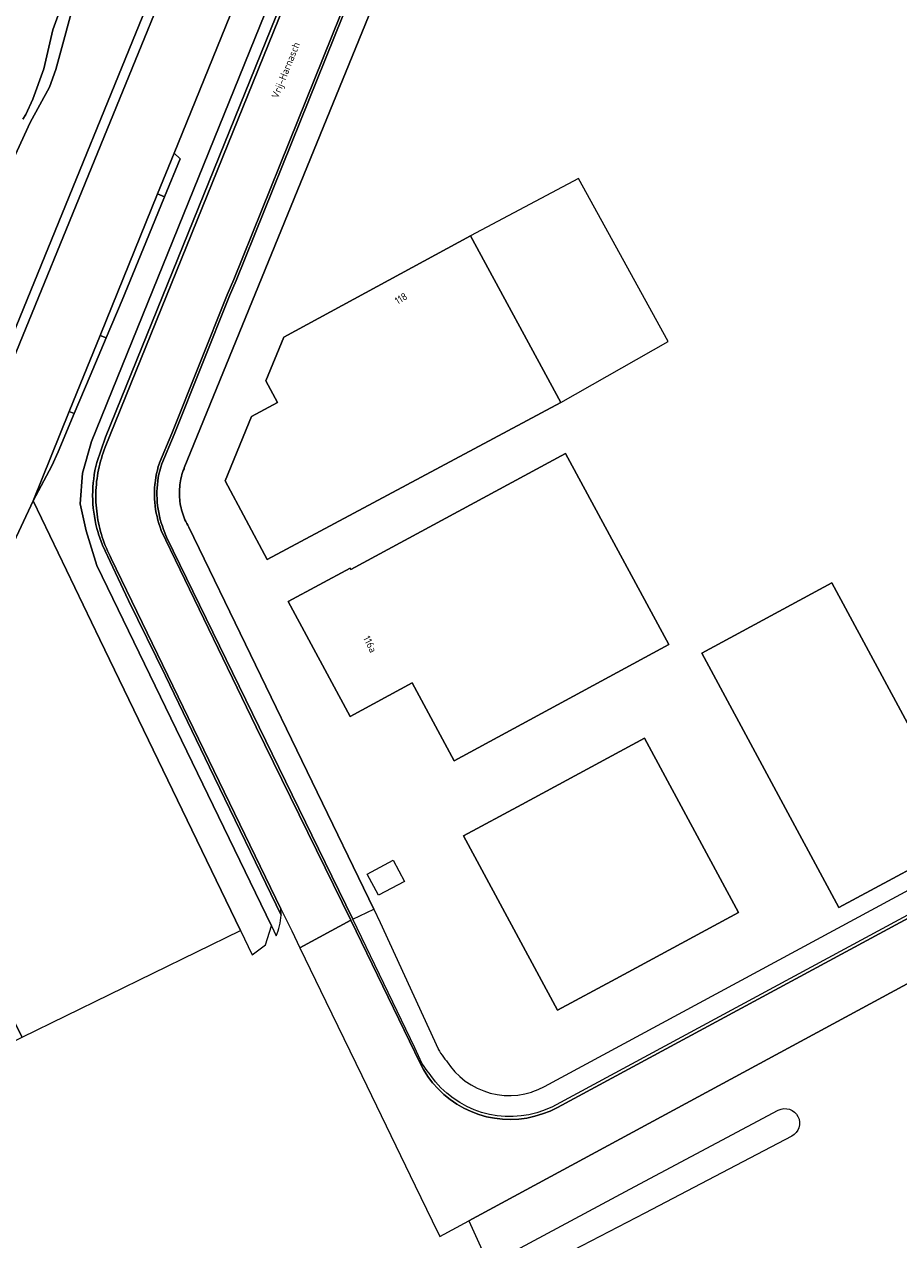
# Model space of a CAD drawing. Header units: metres. Extents: x 80938 to 82288, y 446951 to 448452.
# Tile 3 of 96: x 81281 to 81388, y 447222 to 447370. Entities that reach past the tile are written whole.
import ezdxf
from ezdxf.enums import TextEntityAlignment as Align

# ---------------------------------------------------------------- set-up
doc = ezdxf.new("R2010")
doc.units = ezdxf.units.M
doc.header["$MEASUREMENT"] = 0
for name, color, linetype, lineweight in [('B-WE-GR-GRAS-GV', 253, 'Continuous', 13), ('B-WE-OG-BEBOUWING-GV', 253, 'Continuous', 35), ('B-WE-OG-BEBOUWING-T18', 253, 'Continuous', 18), ('B-WE-OG-BEBOUWING_OVERBOUWING-GV', 253, 'Continuous', 18), ('B-WE-OG-TERREIN_CULTUURSCHEIDING-GV', 253, 'Continuous', 18), ('B-WE-OG-TERREIN_ERF-GV', 253, 'Continuous', 18), ('B-WE-OG-TOPOGRAFIE-T18', 253, 'Continuous', 18), ('B-WE-OG-WATER_SLOOT-GV', 253, 'Continuous', 18), ('B-WE-VH-VERHARDING_ASFALT-GV', 253, 'Continuous', 18), ('B-WE-VH-VERHARDING_BETONSTRAATSTEEN-GV', 253, 'Continuous', 18)]:
    doc.layers.add(name, color=color, linetype=linetype, lineweight=lineweight)
doc.styles.add('NLCS-ISO-M500-T18', font='NLCS-ISO.ttf', dxfattribs={"height": 0.9})

msp = doc.modelspace()

# ---------------------------------------------------------------- linework, layer by layer
at = {"layer": 'B-WE-GR-GRAS-GV', "linetype": 'Continuous', "lineweight": 0}
for points in [[(81277.621, 447327.363), (81301.137, 447384.959)], [(81287.625, 447374.339), (81285.032, 447364.772), (81284.239, 447362.645), (81281.91, 447358.348), (81279.878, 447353.924)]]:
    msp.add_lwpolyline(points, dxfattribs=at)
at = {"layer": 'B-WE-OG-BEBOUWING-GV', "linetype": 'Continuous', "lineweight": 0}
for points in [[(81335.459, 447344.531), (81312.745, 447332.23), (81310.574, 447326.915), (81311.979, 447324.285), (81308.807, 447322.59), (81305.604, 447314.752), (81310.711, 447305.196), (81346.425, 447324.282)], [(81359.565, 447294.844), (81346.993, 447318.081), (81320.914, 447303.971), (81320.819, 447304.148), (81313.272, 447300.065), (81320.797, 447286.101), (81328.344, 447290.184), (81333.452, 447280.706)], [(81396.091, 447271.404), (81379.411, 447302.342), (81363.58, 447293.807), (81380.26, 447262.869)], [(81368.054, 447262.265), (81356.632, 447283.465), (81341.689, 447275.398), (81334.605, 447271.574), (81346.031, 447250.388), (81353.117, 447254.209)]]:
    msp.add_lwpolyline(points, close=True, dxfattribs=at)
at = {"layer": 'B-WE-OG-BEBOUWING_OVERBOUWING-GV', "linetype": 'Continuous', "lineweight": 0}
msp.add_lwpolyline([(81346.425, 447324.282), (81359.491, 447331.698), (81348.596, 447351.503), (81335.459, 447344.531)], close=True, dxfattribs=at)
at = {"layer": 'B-WE-OG-TERREIN_CULTUURSCHEIDING-GV', "linetype": 'Continuous', "lineweight": 0}
for points in [[(81398.317, 447453.988), (81362.235, 447434.707), (81336.895, 447421.489), (81331.331, 447418.388), (81328.763, 447415.799), (81326.573, 447411.372), (81289.348, 447319.522), (81288.237, 447315.674), (81287.963, 447311.97), (81288.688, 447308.688), (81289.999, 447304.459), (81311.233, 447260.656), (81311.832, 447259.42)], [(81312.406, 447261.942), (81303.691, 447279.948), (81298.358, 447291.034), (81293.861, 447300.225), (81290.681, 447306.951), (81290.194, 447308.291), (81290.143, 447308.46), (81290.008, 447308.95), (81289.888, 447309.444), (81289.784, 447309.941), (81289.696, 447310.442), (81289.623, 447310.945), (81289.567, 447311.45), (81289.526, 447311.956), (81289.501, 447312.464), (81289.492, 447312.972), (81289.5, 447313.48), (81289.523, 447313.987), (81289.562, 447314.494), (81289.617, 447314.999), (81289.688, 447315.502), (81289.775, 447316.003), (81289.878, 447316.501), (81289.996, 447316.995), (81291.046, 447320.084), (81320.613, 447393.02)]]:
    msp.add_lwpolyline(points, dxfattribs=at)
msp.add_lwpolyline([(81311.832, 447259.42, 0.0919216), (81312.406, 447261.942)], format="xyb", dxfattribs=at)
at = {"layer": 'B-WE-OG-TERREIN_ERF-GV', "linetype": 'Continuous', "lineweight": 0}
for points in [[(81337.217, 447406.004), (81300.637, 447316.317), (81300.604, 447316.235), (81300.515, 447315.997), (81300.433, 447315.755), (81300.359, 447315.512), (81300.293, 447315.266), (81300.234, 447315.018), (81300.183, 447314.769), (81300.14, 447314.518), (81300.104, 447314.265), (81300.077, 447314.012), (81300.058, 447313.758), (81300.047, 447313.504), (81300.043, 447313.249), (81300.048, 447312.995), (81300.061, 447312.74), (81300.082, 447312.486), (81300.11, 447312.233), (81300.147, 447311.981), (81300.191, 447311.731), (81300.244, 447311.481), (81300.304, 447311.234), (81300.372, 447310.989), (81300.447, 447310.745), (81300.53, 447310.505), (81300.621, 447310.267), (81300.719, 447310.032), (81300.825, 447309.8), (81300.937, 447309.572), (81301.057, 447309.347), (81301.184, 447309.126), (81323.684, 447262.678), (81324.471, 447261.052), (81331.508, 447245.678), (81331.517, 447245.661), (81331.667, 447245.409), (81331.823, 447245.161), (81331.986, 447244.917), (81332.155, 447244.678), (81332.331, 447244.443), (81332.513, 447244.213), (81332.702, 447243.988), (81332.754, 447243.929), (81333.014, 447243.552), (81333.56, 447242.903), (81334.164, 447242.308), (81334.822, 447241.772), (81335.527, 447241.3), (81336.274, 447240.897), (81337.055, 447240.566), (81337.863, 447240.31), (81338.693, 447240.132), (81339.535, 447240.032), (81340.383, 447240.012), (81341.229, 447240.072), (81342.066, 447240.211), (81342.886, 447240.429), (81343.035, 447240.484), (81343.682, 447240.723), (81344.447, 447241.09), (81415.285, 447279.333)], [(81456.81, 447290.496), (81335.232, 447224.769), (81337.679, 447219.407), (81354.839, 447228.623), (81372.894, 447238.223)], [(81374.52, 447235.061), (81356.649, 447225.691), (81342.438, 447218.341), (81356.965, 447188.276), (81360.524, 447185.866), (81363.375, 447185.112), (81386.385, 447196.571), (81384.876, 447199.585), (81400.858, 447208.115), (81407.655, 447211.743), (81410.381, 447206.636), (81412.431, 447206.151), (81414.506, 447206.518), (81417.331, 447207.957)]]:
    msp.add_lwpolyline(points, dxfattribs=at)
for points in [[(81310.574, 447326.915), (81312.745, 447332.23), (81335.459, 447344.531), (81346.425, 447324.282), (81310.711, 447305.196), (81305.604, 447314.752), (81308.807, 447322.59), (81311.979, 447324.285)], [(81320.819, 447304.148), (81320.914, 447303.971), (81346.993, 447318.081), (81359.565, 447294.844), (81333.452, 447280.706), (81328.344, 447290.184), (81320.797, 447286.101), (81313.272, 447300.065)], [(81380.26, 447262.869), (81363.58, 447293.807), (81379.411, 447302.342), (81396.091, 447271.404)], [(81353.117, 447254.209), (81346.031, 447250.388), (81334.605, 447271.574), (81341.689, 447275.398), (81356.632, 447283.465), (81368.054, 447262.265)], [(81326.053, 447268.634), (81327.437, 447266.053), (81324.274, 447264.354), (81322.871, 447266.938)]]:
    msp.add_lwpolyline(points, close=True, dxfattribs=at)
msp.add_lwpolyline([(81372.894, 447238.223, -1), (81374.52, 447235.061)], format="xyb", dxfattribs=at)
at = {"layer": 'B-WE-OG-WATER_SLOOT-GV', "linetype": 'Continuous', "lineweight": 0}
for points in [[(81326.219, 447447.595), (81301.137, 447384.959), (81277.621, 447327.363), (81278.693, 447326.757), (81302.27, 447384.501), (81327.303, 447447.017)], [(81298.231, 447349.293), (81300.118, 447353.896), (81299.39, 447354.584), (81297.381, 447349.638)], [(81291.136, 447332.138), (81293.075, 447336.719), (81296.324, 447344.643), (81298.231, 447349.293), (81297.381, 447349.638), (81290.394, 447332.439)], [(81286.638, 447323.17), (81287.238, 447322.929), (81289.177, 447327.51), (81291.136, 447332.138), (81290.394, 447332.439), (81287.977, 447326.49)], [(81282.266, 447312.329), (81284.546, 447316.569), (81285.279, 447318.301), (81287.238, 447322.929), (81286.638, 447323.17)], [(81280.937, 447247.109), (81307.467, 447260.073), (81290.382, 447295.469), (81282.266, 447312.329), (81265.847, 447277.297), (81265.746, 447276.679), (81266.805, 447275.417), (81278.413, 447252.04)]]:
    msp.add_lwpolyline(points, close=True, dxfattribs=at)
for points in [[(81315.058, 447393.149), (81299.39, 447354.584), (81300.118, 447353.896), (81298.231, 447349.293), (81296.324, 447344.643), (81293.075, 447336.719), (81291.136, 447332.138), (81289.177, 447327.51), (81287.238, 447322.929), (81285.279, 447318.301), (81284.546, 447316.569), (81282.266, 447312.329), (81290.382, 447295.469), (81307.467, 447260.073), (81308.884, 447257.136), (81310.501, 447258.349), (81311.233, 447260.656), (81289.999, 447304.459), (81288.688, 447308.688), (81287.963, 447311.97), (81288.237, 447315.674), (81289.348, 447319.522), (81326.573, 447411.372)], [(81302.27, 447384.501), (81278.693, 447326.757), (81269.124, 447303.321), (81251.044, 447259.039), (81273.218, 447245.741), (81277.485, 447245.422), (81280.937, 447247.109), (81278.413, 447252.04), (81266.805, 447275.417), (81265.746, 447276.679), (81265.847, 447277.297), (81282.266, 447312.329), (81286.638, 447323.17), (81287.977, 447326.49), (81290.394, 447332.439), (81297.381, 447349.638), (81299.39, 447354.584), (81315.058, 447393.149)], [(81287.303, 447376.897), (81284.662, 447369.587), (81283.561, 447364.857), (81282.196, 447361.184), (81281.36, 447359.29), (81280.979, 447358.75)], [(81280.979, 447358.75), (81281.36, 447359.29), (81282.196, 447361.184), (81283.561, 447364.857), (81284.662, 447369.587), (81287.303, 447376.897)], [(81279.878, 447353.924), (81281.91, 447358.348), (81284.239, 447362.645), (81285.032, 447364.772), (81287.625, 447374.339)]]:
    msp.add_lwpolyline(points, dxfattribs=at)
at = {"layer": 'B-WE-VH-VERHARDING_ASFALT-GV', "linetype": 'Continuous', "lineweight": 0}
for points in [[(81328.241, 447410.696), (81291.017, 447318.846), (81290.888, 447318.51), (81290.767, 447318.171), (81290.653, 447317.829), (81290.547, 447317.485), (81290.448, 447317.138), (81290.358, 447316.79), (81290.275, 447316.439), (81290.2, 447316.087), (81290.132, 447315.733), (81290.073, 447315.378), (81290.021, 447315.022), (81289.978, 447314.664), (81289.942, 447314.306), (81289.914, 447313.947), (81289.894, 447313.587), (81289.883, 447313.227), (81289.879, 447312.867), (81289.883, 447312.507), (81289.896, 447312.147), (81289.916, 447311.788), (81289.944, 447311.428), (81289.98, 447311.07), (81290.024, 447310.713), (81290.076, 447310.356), (81290.136, 447310.001), (81290.204, 447309.648), (81290.28, 447309.295), (81290.363, 447308.945), (81290.455, 447308.597), (81290.554, 447308.25), (81290.66, 447307.906), (81290.775, 447307.565), (81290.896, 447307.226), (81291.026, 447306.89), (81291.162, 447306.557), (81291.306, 447306.227), (81291.458, 447305.9), (81291.617, 447305.576), (81291.754, 447305.31), (81312.395, 447262.73), (81313.711, 447260.026), (81314.705, 447257.964), (81320.898, 447261.328), (81309.399, 447284.79), (81298.412, 447307.557), (81297.844, 447308.725), (81297.69, 447309.137), (81297.552, 447309.554), (81297.429, 447309.976), (81297.322, 447310.402), (81297.23, 447310.831), (81297.153, 447311.264), (81297.093, 447311.699), (81297.049, 447312.136), (81297.02, 447312.575), (81297.007, 447313.014), (81297.011, 447313.453), (81297.03, 447313.892), (81297.065, 447314.33), (81297.117, 447314.766), (81297.184, 447315.201), (81297.266, 447315.632), (81297.365, 447316.06), (81297.479, 447316.485), (81297.608, 447316.904), (81297.619, 447316.936), (81299.119, 447320.505), (81305.872, 447337.377), (81306.676, 447339.242), (81313.396, 447355.926), (81321.674, 447376.475)], [(81416.698, 447276.715), (81346.021, 447238.559), (81345.135, 447238.126), (81344.217, 447237.767), (81343.273, 447237.483), (81342.309, 447237.277), (81341.332, 447237.149), (81340.348, 447237.101), (81339.362, 447237.133), (81338.383, 447237.245), (81337.416, 447237.435), (81336.468, 447237.704), (81335.544, 447238.048), (81334.651, 447238.467), (81333.796, 447238.956), (81332.982, 447239.513), (81332.217, 447240.134), (81331.504, 447240.815), (81330.849, 447241.552), (81330.256, 447242.339), (81329.729, 447243.172), (81329.314, 447243.954), (81320.898, 447261.328), (81314.705, 447257.964), (81317.863, 447251.449), (81322.224, 447242.454), (81328.726, 447229.04), (81330.797, 447224.769), (81331.718, 447222.869), (81335.232, 447224.769), (81456.81, 447290.496)]]:
    msp.add_lwpolyline(points, dxfattribs=at)
at = {"layer": 'B-WE-VH-VERHARDING_BETONSTRAATSTEEN-GV', "linetype": 'Continuous', "lineweight": 0}
for points in [[(81320.613, 447393.02), (81291.046, 447320.084), (81289.996, 447316.995), (81289.878, 447316.501), (81289.775, 447316.003), (81289.688, 447315.502), (81289.617, 447314.999), (81289.562, 447314.494), (81289.523, 447313.987), (81289.5, 447313.48), (81289.492, 447312.972), (81289.501, 447312.464), (81289.526, 447311.956), (81289.567, 447311.45), (81289.623, 447310.945), (81289.696, 447310.442), (81289.784, 447309.941), (81289.888, 447309.444), (81290.008, 447308.95), (81290.143, 447308.46), (81290.194, 447308.291), (81290.681, 447306.951), (81293.861, 447300.225), (81298.358, 447291.034), (81303.691, 447279.948), (81312.406, 447261.942), (81312.395, 447262.73), (81291.754, 447305.31), (81291.617, 447305.576), (81291.458, 447305.9), (81291.306, 447306.227), (81291.162, 447306.557), (81291.026, 447306.89), (81290.896, 447307.226), (81290.775, 447307.565), (81290.66, 447307.906), (81290.554, 447308.25), (81290.455, 447308.597), (81290.363, 447308.945), (81290.28, 447309.295), (81290.204, 447309.648), (81290.136, 447310.001), (81290.076, 447310.356), (81290.024, 447310.713), (81289.98, 447311.07), (81289.944, 447311.428), (81289.916, 447311.788), (81289.896, 447312.147), (81289.883, 447312.507), (81289.879, 447312.867), (81289.883, 447313.227), (81289.894, 447313.587), (81289.914, 447313.947), (81289.942, 447314.306), (81289.978, 447314.664), (81290.021, 447315.022), (81290.073, 447315.378), (81290.132, 447315.733), (81290.2, 447316.087), (81290.275, 447316.439), (81290.358, 447316.79), (81290.448, 447317.138), (81290.547, 447317.485), (81290.653, 447317.829), (81290.767, 447318.171), (81290.888, 447318.51), (81291.017, 447318.846), (81328.241, 447410.696)], [(81321.952, 447376.362), (81313.674, 447355.813), (81306.955, 447339.13), (81306.149, 447337.262), (81299.397, 447320.391), (81297.9, 447316.831), (81297.894, 447316.813), (81297.767, 447316.401), (81297.656, 447315.988), (81297.56, 447315.57), (81297.479, 447315.149), (81297.414, 447314.726), (81297.364, 447314.301), (81297.329, 447313.873), (81297.311, 447313.445), (81297.307, 447313.017), (81297.32, 447312.589), (81297.348, 447312.161), (81297.391, 447311.735), (81297.45, 447311.311), (81297.524, 447310.889), (81297.614, 447310.47), (81297.719, 447310.054), (81297.839, 447309.643), (81297.974, 447309.236), (81298.12, 447308.843), (81298.487, 447307.889), (81318.585, 447266.704), (81321.13, 447261.441), (81323.684, 447262.678), (81301.184, 447309.126), (81301.057, 447309.347), (81300.937, 447309.572), (81300.825, 447309.8), (81300.719, 447310.032), (81300.621, 447310.267), (81300.53, 447310.505), (81300.447, 447310.745), (81300.372, 447310.989), (81300.304, 447311.234), (81300.244, 447311.481), (81300.191, 447311.731), (81300.147, 447311.981), (81300.11, 447312.233), (81300.082, 447312.486), (81300.061, 447312.74), (81300.048, 447312.995), (81300.043, 447313.249), (81300.047, 447313.504), (81300.058, 447313.758), (81300.077, 447314.012), (81300.104, 447314.265), (81300.14, 447314.518), (81300.183, 447314.769), (81300.234, 447315.018), (81300.293, 447315.266), (81300.359, 447315.512), (81300.433, 447315.755), (81300.515, 447315.997), (81300.604, 447316.235), (81300.637, 447316.317), (81337.217, 447406.004)], [(81321.674, 447376.475), (81313.396, 447355.926), (81306.676, 447339.242), (81305.872, 447337.377), (81299.119, 447320.505), (81297.619, 447316.936), (81297.608, 447316.904), (81297.479, 447316.485), (81297.365, 447316.06), (81297.266, 447315.632), (81297.184, 447315.201), (81297.117, 447314.766), (81297.065, 447314.33), (81297.03, 447313.892), (81297.011, 447313.453), (81297.007, 447313.014), (81297.02, 447312.575), (81297.049, 447312.136), (81297.093, 447311.699), (81297.153, 447311.264), (81297.23, 447310.831), (81297.322, 447310.402), (81297.429, 447309.976), (81297.552, 447309.554), (81297.69, 447309.137), (81297.844, 447308.725), (81298.412, 447307.557), (81309.399, 447284.79), (81320.898, 447261.328), (81329.314, 447243.954), (81329.729, 447243.172), (81330.256, 447242.339), (81330.849, 447241.552), (81331.504, 447240.815), (81332.217, 447240.134), (81332.982, 447239.513), (81333.796, 447238.956), (81334.651, 447238.467), (81335.544, 447238.048), (81336.468, 447237.704), (81337.416, 447237.435), (81338.383, 447237.245), (81339.362, 447237.133), (81340.348, 447237.101), (81341.332, 447237.149), (81342.309, 447237.277), (81343.273, 447237.483), (81344.217, 447237.767), (81345.135, 447238.126), (81346.021, 447238.559), (81416.698, 447276.715)], [(81416.532, 447277.023), (81345.854, 447238.867), (81345.327, 447238.599), (81344.433, 447238.217), (81344.342, 447238.186), (81343.512, 447237.911), (81342.568, 447237.681), (81341.608, 447237.529), (81340.64, 447237.457), (81339.668, 447237.465), (81338.701, 447237.552), (81337.744, 447237.719), (81336.804, 447237.965), (81335.887, 447238.286), (81335, 447238.682), (81334.149, 447239.149), (81333.339, 447239.685), (81332.575, 447240.286), (81331.864, 447240.948), (81331.21, 447241.666), (81330.616, 447242.435), (81330.437, 447242.712), (81330.395, 447242.764), (81330.191, 447243.022), (81329.994, 447243.285), (81329.803, 447243.553), (81329.619, 447243.825), (81329.583, 447243.882), (81328.682, 447245.824), (81321.13, 447261.441), (81318.585, 447266.704), (81298.487, 447307.889), (81298.12, 447308.843), (81297.974, 447309.236), (81297.839, 447309.643), (81297.719, 447310.054), (81297.614, 447310.47), (81297.524, 447310.889), (81297.45, 447311.311), (81297.391, 447311.735), (81297.348, 447312.161), (81297.32, 447312.589), (81297.307, 447313.017), (81297.311, 447313.445), (81297.329, 447313.873), (81297.364, 447314.301), (81297.414, 447314.726), (81297.479, 447315.149), (81297.56, 447315.57), (81297.656, 447315.988), (81297.767, 447316.401), (81297.894, 447316.813), (81297.9, 447316.831), (81299.397, 447320.391), (81306.149, 447337.262), (81306.955, 447339.13), (81313.674, 447355.813), (81321.952, 447376.362)]]:
    msp.add_lwpolyline(points, dxfattribs=at)

# ---------------------------------------------------------------- texts
at = {"layer": 'B-WE-OG-BEBOUWING-T18', "linetype": 'Continuous', "lineweight": 0, "style": 'NLCS-ISO-M500-T18'}
for s, rotation, p in [('118', 31, (81327, 447336.93)), ('116a', 296.4, (81323.227, 447294.897))]:
    msp.add_text(s, height=0.9, rotation=rotation, dxfattribs=at).set_placement(p, align=Align.MIDDLE)
at = {"layer": 'B-WE-OG-TOPOGRAFIE-T18', "linetype": 'Continuous', "lineweight": 0, "style": 'NLCS-ISO-M500-T18'}
msp.add_text('Vrij-Harnasch', height=0.9, rotation=68.1, dxfattribs=at).set_placement((81313.091, 447364.632), align=Align.MIDDLE)

doc.saveas('drawing.dxf')
